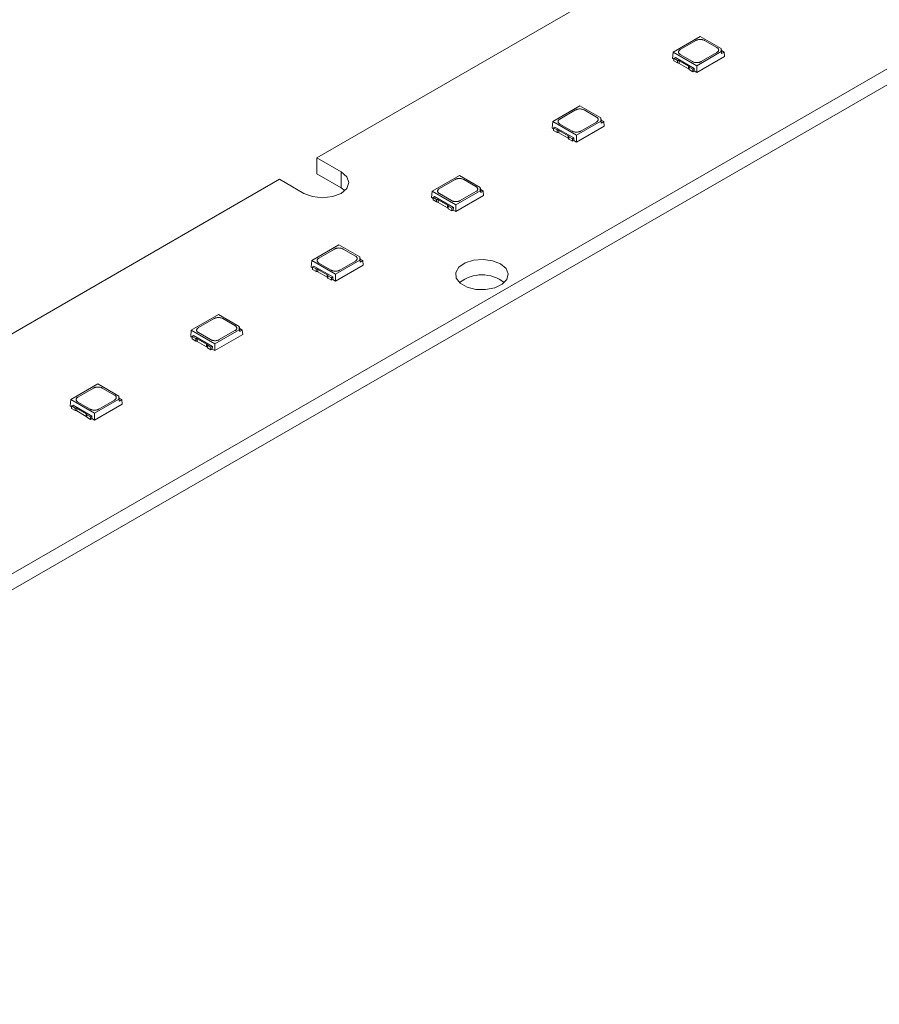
# Model space of a CAD drawing. Header units: millimetres. Extents: x -86 to 203, y 104 to 273.
# Tile 2 of 4: x -10 to 60, y 104 to 184. Entities that reach past the tile are written whole.
import ezdxf

# ---------------------------------------------------------------- set-up
doc = ezdxf.new("R2010")
doc.units = ezdxf.units.MM

msp = doc.modelspace()

# ---------------------------------------------------------------- linework, layer by layer
at = {"color": 7, "linetype": 'Continuous', "lineweight": 15}
for p, q in [((-69.099, 105.1), (203.137, 262.259)), ((-69.099, 103.794), (203.137, 260.952)), ((89.257, 216.111), (14.375, 172.883)), ((45.664, 182.795), (43.449, 181.517)), ((44.031, 181.721), (45.31, 182.46)), ((47.367, 181.812), (45.664, 182.795)), ((46.018, 182.46), (47.015, 181.884)), ((47.367, 181.548), (47.367, 181.812)), ((47.367, 181.812), (47.403, 181.637)), ((47.403, 181.397), (47.403, 181.637)), ((47.403, 181.637), (47.611, 181.517)), ((43.449, 181.517), (43.401, 180.986)), ((43.401, 180.986), (43.514, 180.921)), ((43.449, 181.517), (45.381, 180.402)), ((43.63, 181.069), (43.514, 181.003)), ((43.514, 181.003), (43.809, 180.832)), ((43.514, 181.003), (43.514, 180.798)), ((43.63, 181.069), (45.171, 180.179)), ((43.809, 180.627), (43.809, 180.832)), ((45.028, 180.737), (44.031, 181.313)), ((45.381, 180.402), (47.367, 181.548)), ((45.381, 179.843), (47.644, 181.149)), ((47.015, 181.476), (45.735, 180.737)), ((47.367, 181.548), (47.403, 181.397)), ((47.611, 181.517), (47.403, 181.397)), ((47.611, 181.517), (47.644, 181.149)), ((43.514, 180.798), (43.809, 180.627)), ((43.938, 180.799), (44.703, 180.357)), ((43.938, 180.594), (43.938, 180.799)), ((43.938, 180.594), (44.703, 180.152)), ((44.703, 180.152), (44.703, 180.357)), ((44.761, 180.283), (45.056, 180.113)), ((44.761, 180.078), (44.761, 180.283)), ((44.761, 180.078), (45.056, 179.908)), ((45.056, 180.113), (45.171, 180.179)), ((45.056, 179.908), (45.056, 180.113)), ((45.171, 180.179), (45.162, 179.97)), ((45.381, 179.843), (45.381, 180.402)), ((45.056, 179.908), (45.163, 179.969)), ((45.162, 179.97), (45.381, 179.843)), ((35.835, 177.121), (33.621, 175.843)), ((37.539, 176.138), (35.835, 177.121)), ((34.202, 176.047), (35.482, 176.786)), ((36.189, 176.786), (37.186, 176.21)), ((37.539, 175.874), (37.539, 176.138)), ((37.539, 176.138), (37.574, 175.963)), ((33.621, 175.843), (33.572, 175.312)), ((33.572, 175.312), (33.686, 175.247)), ((33.621, 175.843), (35.552, 174.728)), ((33.801, 175.395), (33.686, 175.329)), ((33.686, 175.329), (33.98, 175.158)), ((33.686, 175.329), (33.686, 175.124)), ((33.801, 175.395), (35.342, 174.505)), ((35.199, 175.063), (34.202, 175.639)), ((35.552, 174.728), (37.539, 175.874)), ((35.552, 174.169), (37.815, 175.475)), ((37.186, 175.802), (35.906, 175.063)), ((37.539, 175.874), (37.574, 175.723)), ((37.574, 175.723), (37.574, 175.963)), ((37.574, 175.963), (37.782, 175.843)), ((37.782, 175.843), (37.574, 175.723)), ((37.782, 175.843), (37.815, 175.475)), ((33.686, 175.124), (33.98, 174.953)), ((33.98, 174.953), (33.98, 175.158)), ((34.109, 175.125), (34.874, 174.683)), ((34.109, 174.92), (34.109, 175.125)), ((34.109, 174.92), (34.874, 174.478)), ((34.874, 174.478), (34.874, 174.683)), ((34.932, 174.609), (35.227, 174.439)), ((34.932, 174.404), (34.932, 174.609)), ((34.932, 174.404), (35.227, 174.234)), ((35.227, 174.439), (35.342, 174.505)), ((35.227, 174.234), (35.227, 174.439)), ((35.342, 174.505), (35.333, 174.296)), ((35.552, 174.169), (35.552, 174.728)), ((35.227, 174.234), (35.334, 174.295)), ((35.333, 174.296), (35.552, 174.169)), ((16.354, 171.74), (14.375, 172.883)), ((14.375, 171.576), (14.375, 172.883)), ((16.354, 170.433), (14.375, 171.576)), ((16.354, 170.433), (16.354, 171.74)), ((26.006, 171.447), (23.792, 170.169)), ((27.71, 170.464), (26.006, 171.447)), ((11.334, 171.127), (-60.508, 129.654)), ((11.334, 171.127), (13.314, 169.984)), ((16.662, 170.209), (16.354, 170.433)), ((24.373, 170.373), (25.653, 171.112)), ((26.36, 171.112), (27.357, 170.536)), ((27.71, 170.2), (27.71, 170.464)), ((27.71, 170.464), (27.745, 170.289)), ((23.792, 170.169), (23.744, 169.638)), ((23.744, 169.638), (23.857, 169.573)), ((23.792, 170.169), (25.724, 169.054)), ((23.972, 169.721), (23.857, 169.654)), ((23.857, 169.654), (24.152, 169.484)), ((23.857, 169.654), (23.857, 169.45)), ((23.972, 169.721), (25.514, 168.831)), ((25.37, 169.389), (24.373, 169.965)), ((25.724, 169.054), (27.71, 170.2)), ((25.724, 168.495), (27.986, 169.801)), ((27.357, 170.128), (26.077, 169.389)), ((27.71, 170.2), (27.745, 170.049)), ((27.745, 170.049), (27.745, 170.289)), ((27.745, 170.289), (27.953, 170.169)), ((27.953, 170.169), (27.745, 170.049)), ((27.953, 170.169), (27.986, 169.801)), ((23.857, 169.45), (24.152, 169.279)), ((24.152, 169.279), (24.152, 169.484)), ((24.281, 169.451), (25.045, 169.009)), ((24.281, 169.246), (24.281, 169.451)), ((24.281, 169.246), (25.045, 168.804)), ((25.045, 168.804), (25.045, 169.009)), ((25.103, 168.935), (25.398, 168.765)), ((25.103, 168.73), (25.103, 168.935)), ((25.398, 168.765), (25.514, 168.831)), ((25.398, 168.56), (25.398, 168.765)), ((25.514, 168.831), (25.504, 168.622)), ((25.724, 168.495), (25.724, 169.054)), ((25.103, 168.73), (25.398, 168.56)), ((25.398, 168.56), (25.505, 168.621)), ((25.504, 168.622), (25.724, 168.495)), ((16.178, 165.773), (13.963, 164.495)), ((17.881, 164.79), (16.178, 165.773)), ((14.544, 164.699), (15.824, 165.438)), ((16.531, 165.438), (17.528, 164.862)), ((17.881, 164.526), (17.881, 164.79)), ((17.881, 164.79), (17.916, 164.615)), ((13.963, 164.495), (13.915, 163.964)), ((13.915, 163.964), (14.028, 163.899)), ((13.963, 164.495), (15.895, 163.38)), ((14.143, 164.047), (14.028, 163.98)), ((14.028, 163.98), (14.323, 163.81)), ((14.028, 163.98), (14.028, 163.775)), ((14.143, 164.047), (15.685, 163.157)), ((15.541, 163.715), (14.544, 164.291)), ((15.895, 163.38), (17.881, 164.526)), ((15.895, 162.821), (18.158, 164.127)), ((17.528, 164.454), (16.248, 163.715)), ((17.881, 164.526), (17.916, 164.375)), ((17.916, 164.375), (17.916, 164.615)), ((17.916, 164.615), (18.124, 164.495)), ((18.124, 164.495), (17.916, 164.375)), ((18.124, 164.495), (18.158, 164.127)), ((14.028, 163.775), (14.323, 163.605)), ((14.323, 163.605), (14.323, 163.81)), ((14.452, 163.777), (15.216, 163.335)), ((14.452, 163.572), (14.452, 163.777)), ((14.452, 163.572), (15.216, 163.13)), ((15.216, 163.13), (15.216, 163.335)), ((15.275, 163.261), (15.57, 163.091)), ((15.275, 163.056), (15.275, 163.261)), ((15.57, 163.091), (15.685, 163.157)), ((15.685, 163.157), (15.676, 162.948)), ((15.895, 162.821), (15.895, 163.38)), ((15.275, 163.056), (15.57, 162.886)), ((15.57, 162.886), (15.57, 163.091)), ((15.57, 162.886), (15.676, 162.947)), ((15.676, 162.948), (15.895, 162.821)), ((6.349, 160.099), (4.134, 158.821)), ((8.052, 159.116), (6.349, 160.099)), ((4.715, 159.025), (5.995, 159.764)), ((6.702, 159.764), (7.699, 159.188)), ((4.134, 158.821), (4.086, 158.29)), ((4.134, 158.821), (6.066, 157.706)), ((4.315, 158.373), (4.199, 158.306)), ((4.315, 158.373), (5.856, 157.483)), ((5.712, 158.041), (4.715, 158.617)), ((6.066, 157.706), (8.052, 158.852)), ((6.066, 157.147), (8.329, 158.453)), ((7.699, 158.78), (6.42, 158.041)), ((8.052, 158.852), (8.052, 159.116)), ((8.052, 159.116), (8.087, 158.941)), ((8.052, 158.852), (8.087, 158.701)), ((8.087, 158.701), (8.087, 158.941)), ((8.087, 158.941), (8.295, 158.821)), ((8.295, 158.821), (8.087, 158.701)), ((8.295, 158.821), (8.329, 158.453)), ((4.086, 158.29), (4.199, 158.225)), ((4.199, 158.306), (4.494, 158.136)), ((4.199, 158.306), (4.199, 158.101)), ((4.199, 158.101), (4.494, 157.931)), ((4.494, 157.931), (4.494, 158.136)), ((4.623, 158.103), (5.388, 157.661)), ((4.623, 157.898), (4.623, 158.103)), ((4.623, 157.898), (5.388, 157.456)), ((5.388, 157.456), (5.388, 157.661)), ((5.446, 157.587), (5.741, 157.417)), ((5.446, 157.382), (5.446, 157.587)), ((6.066, 157.147), (6.066, 157.706)), ((5.446, 157.382), (5.741, 157.212)), ((5.741, 157.417), (5.856, 157.483)), ((5.741, 157.212), (5.741, 157.417)), ((5.741, 157.212), (5.848, 157.273)), ((5.856, 157.483), (5.847, 157.274)), ((5.847, 157.274), (6.066, 157.147)), ((-3.48, 154.425), (-5.694, 153.147)), ((-1.777, 153.442), (-3.48, 154.425)), ((-5.113, 153.351), (-3.833, 154.09)), ((-3.126, 154.09), (-2.129, 153.514)), ((-5.694, 153.147), (-5.743, 152.616)), ((-5.694, 153.147), (-3.763, 152.032)), ((-5.514, 152.699), (-5.63, 152.632)), ((-5.514, 152.699), (-3.973, 151.809)), ((-4.116, 152.367), (-5.113, 152.943)), ((-3.763, 152.032), (-1.777, 153.178)), ((-3.763, 151.473), (-1.5, 152.779)), ((-2.129, 153.106), (-3.409, 152.367)), ((-1.777, 153.178), (-1.777, 153.442)), ((-1.777, 153.442), (-1.741, 153.267)), ((-1.777, 153.178), (-1.741, 153.027)), ((-1.741, 153.027), (-1.741, 153.267)), ((-1.741, 153.267), (-1.533, 153.147)), ((-1.533, 153.147), (-1.741, 153.027)), ((-1.533, 153.147), (-1.5, 152.779)), ((-5.743, 152.616), (-5.63, 152.551)), ((-5.63, 152.632), (-5.335, 152.462)), ((-5.63, 152.632), (-5.63, 152.427)), ((-5.63, 152.427), (-5.335, 152.257)), ((-5.335, 152.257), (-5.335, 152.462)), ((-5.206, 152.429), (-4.441, 151.987)), ((-5.206, 152.224), (-5.206, 152.429)), ((-5.206, 152.224), (-4.441, 151.782)), ((-4.441, 151.782), (-4.441, 151.987)), ((-4.383, 151.913), (-4.088, 151.742)), ((-4.383, 151.708), (-4.383, 151.913)), ((-3.763, 151.473), (-3.763, 152.032)), ((-4.383, 151.708), (-4.088, 151.538)), ((-4.088, 151.742), (-3.973, 151.809)), ((-4.088, 151.538), (-4.088, 151.742)), ((-4.088, 151.538), (-3.981, 151.599)), ((-3.973, 151.809), (-3.982, 151.6)), ((-3.982, 151.6), (-3.763, 151.473))]:
    msp.add_line(p, q, dxfattribs=at)
at = {"color": 7, "linetype": 'Continuous', "lineweight": 15, "flags": 128}
for points in [[(13.314, 169.984), (14.011, 169.715), (14.834, 169.621), (15.657, 169.715), (16.354, 169.984), (16.82, 170.387), (16.984, 170.862), (16.82, 171.337), (16.354, 171.74)], [(29.365, 164.229), (28.713, 164.486), (27.944, 164.591), (27.162, 164.528), (26.471, 164.306), (25.967, 163.955), (25.716, 163.522), (25.752, 163.067), (26.071, 162.65), (26.63, 162.327), (27.353, 162.143), (28.142, 162.122), (28.891, 162.267), (29.499, 162.558), (29.883, 162.957), (29.993, 163.408), (29.812, 163.852), (29.365, 164.229)]]:
    msp.add_lwpolyline(points, dxfattribs=at)
at = {"color": 7, "linetype": 'Continuous', "lineweight": 15}
msp.add_arc((27.845, 160.367), 2.962, 51.89547, 128.10453, dxfattribs=at)
for points, knots in [([(45.31, 182.46), (45.326, 182.468), (45.358, 182.485), (45.413, 182.506), (45.482, 182.526), (45.566, 182.541), (45.663, 182.546), (45.762, 182.541), (45.855, 182.524), (45.944, 182.498), (45.993, 182.472), (46.018, 182.46)], [0, 0, 0, 0, 0.0822494, 0.165214, 0.2503144, 0.3746275, 0.5000806, 0.6226075, 0.7498484, 0.875107, 1, 1, 1, 1]), ([(44.031, 181.313), (44.016, 181.322), (43.987, 181.34), (43.951, 181.372), (43.917, 181.412), (43.891, 181.46), (43.881, 181.516), (43.89, 181.573), (43.92, 181.627), (43.965, 181.679), (44.009, 181.707), (44.031, 181.721)], [0, 0, 0, 0, 0.0822494, 0.165214, 0.2503144, 0.3746275, 0.5000806, 0.6226075, 0.7498484, 0.875107, 1, 1, 1, 1]), ([(47.015, 181.884), (47.029, 181.875), (47.059, 181.857), (47.094, 181.825), (47.128, 181.786), (47.154, 181.737), (47.164, 181.681), (47.155, 181.624), (47.125, 181.57), (47.08, 181.518), (47.036, 181.49), (47.015, 181.476)], [0, 0, 0, 0, 0.0822494, 0.165214, 0.2503144, 0.3746275, 0.5000806, 0.6226075, 0.7498484, 0.875107, 1, 1, 1, 1]), ([(43.809, 180.832), (43.821, 180.832), (43.846, 180.83), (43.88, 180.823), (43.911, 180.813), (43.929, 180.804), (43.938, 180.799)], [0, 0, 0, 0, 0.254275, 0.5, 0.745725, 1, 1, 1, 1]), ([(44.703, 180.357), (44.711, 180.352), (44.727, 180.342), (44.745, 180.324), (44.757, 180.304), (44.76, 180.29), (44.761, 180.283)], [0, 0, 0, 0, 0.254275, 0.5, 0.745725, 1, 1, 1, 1]), ([(45.735, 180.737), (45.719, 180.729), (45.687, 180.712), (45.632, 180.691), (45.564, 180.672), (45.479, 180.657), (45.382, 180.651), (45.284, 180.656), (45.19, 180.673), (45.101, 180.699), (45.052, 180.725), (45.028, 180.737)], [0, 0, 0, 0, 0.082249, 0.165214, 0.250314, 0.374627, 0.500081, 0.622608, 0.749848, 0.875107, 1, 1, 1, 1]), ([(35.482, 176.786), (35.497, 176.794), (35.529, 176.811), (35.584, 176.832), (35.653, 176.852), (35.737, 176.867), (35.834, 176.872), (35.933, 176.867), (36.027, 176.85), (36.115, 176.824), (36.164, 176.798), (36.189, 176.786)], [0, 0, 0, 0, 0.0822494, 0.165214, 0.2503144, 0.3746275, 0.5000806, 0.6226075, 0.7498484, 0.875107, 1, 1, 1, 1]), ([(34.202, 175.639), (34.187, 175.648), (34.158, 175.666), (34.122, 175.698), (34.088, 175.738), (34.062, 175.786), (34.052, 175.842), (34.062, 175.899), (34.091, 175.953), (34.136, 176.005), (34.18, 176.033), (34.202, 176.047)], [0, 0, 0, 0, 0.082249, 0.165214, 0.250314, 0.374627, 0.500081, 0.622608, 0.749848, 0.875107, 1, 1, 1, 1]), ([(37.186, 176.21), (37.2, 176.201), (37.23, 176.183), (37.266, 176.151), (37.3, 176.111), (37.326, 176.063), (37.335, 176.007), (37.326, 175.95), (37.297, 175.896), (37.251, 175.844), (37.208, 175.816), (37.186, 175.802)], [0, 0, 0, 0, 0.0822494, 0.165214, 0.2503144, 0.3746275, 0.5000806, 0.6226075, 0.7498484, 0.875107, 1, 1, 1, 1]), ([(33.98, 175.158), (33.993, 175.158), (34.017, 175.156), (34.051, 175.149), (34.082, 175.139), (34.1, 175.129), (34.109, 175.125)], [0, 0, 0, 0, 0.254275, 0.5, 0.745725, 1, 1, 1, 1]), ([(34.874, 174.683), (34.882, 174.678), (34.899, 174.668), (34.916, 174.649), (34.928, 174.63), (34.931, 174.616), (34.932, 174.609)], [0, 0, 0, 0, 0.254275, 0.5, 0.745725, 1, 1, 1, 1]), ([(35.906, 175.063), (35.89, 175.055), (35.858, 175.038), (35.803, 175.017), (35.735, 174.998), (35.651, 174.983), (35.553, 174.977), (35.455, 174.982), (35.361, 174.999), (35.272, 175.025), (35.223, 175.051), (35.199, 175.063)], [0, 0, 0, 0, 0.082249, 0.165214, 0.250314, 0.374627, 0.500081, 0.622608, 0.749848, 0.875107, 1, 1, 1, 1]), ([(25.653, 171.112), (25.669, 171.12), (25.7, 171.137), (25.755, 171.158), (25.824, 171.178), (25.908, 171.193), (26.006, 171.198), (26.104, 171.193), (26.198, 171.176), (26.287, 171.15), (26.336, 171.124), (26.36, 171.112)], [0, 0, 0, 0, 0.082249, 0.165214, 0.250314, 0.374627, 0.500081, 0.622608, 0.749848, 0.875107, 1, 1, 1, 1]), ([(24.373, 169.965), (24.358, 169.974), (24.329, 169.992), (24.293, 170.024), (24.259, 170.064), (24.233, 170.112), (24.223, 170.168), (24.233, 170.225), (24.262, 170.279), (24.307, 170.331), (24.351, 170.359), (24.373, 170.373)], [0, 0, 0, 0, 0.082249, 0.165214, 0.250314, 0.374627, 0.500081, 0.622608, 0.749848, 0.875107, 1, 1, 1, 1]), ([(27.357, 170.536), (27.372, 170.527), (27.401, 170.509), (27.437, 170.477), (27.471, 170.437), (27.497, 170.389), (27.507, 170.333), (27.497, 170.276), (27.468, 170.222), (27.423, 170.17), (27.379, 170.142), (27.357, 170.128)], [0, 0, 0, 0, 0.0822494, 0.165214, 0.2503144, 0.3746275, 0.5000806, 0.6226075, 0.7498484, 0.875107, 1, 1, 1, 1]), ([(24.152, 169.484), (24.164, 169.483), (24.188, 169.482), (24.222, 169.475), (24.254, 169.465), (24.272, 169.455), (24.281, 169.451)], [0, 0, 0, 0, 0.254275, 0.5, 0.745725, 1, 1, 1, 1]), ([(25.045, 169.009), (25.054, 169.004), (25.07, 168.994), (25.087, 168.975), (25.099, 168.956), (25.102, 168.942), (25.103, 168.935)], [0, 0, 0, 0, 0.254275, 0.5, 0.745725, 1, 1, 1, 1]), ([(26.077, 169.389), (26.061, 169.381), (26.03, 169.364), (25.975, 169.343), (25.906, 169.323), (25.822, 169.308), (25.724, 169.303), (25.626, 169.308), (25.532, 169.325), (25.443, 169.351), (25.394, 169.377), (25.37, 169.389)], [0, 0, 0, 0, 0.0822494, 0.165214, 0.2503144, 0.3746275, 0.5000806, 0.6226075, 0.7498484, 0.875107, 1, 1, 1, 1]), ([(15.824, 165.438), (15.84, 165.446), (15.872, 165.463), (15.927, 165.484), (15.995, 165.503), (16.079, 165.519), (16.177, 165.524), (16.275, 165.519), (16.369, 165.502), (16.458, 165.476), (16.507, 165.45), (16.531, 165.438)], [0, 0, 0, 0, 0.082249, 0.165214, 0.250314, 0.374627, 0.500081, 0.622608, 0.749848, 0.875107, 1, 1, 1, 1]), ([(17.528, 164.862), (17.543, 164.853), (17.572, 164.835), (17.608, 164.803), (17.642, 164.763), (17.668, 164.715), (17.678, 164.659), (17.668, 164.602), (17.639, 164.548), (17.594, 164.496), (17.55, 164.468), (17.528, 164.454)], [0, 0, 0, 0, 0.0822494, 0.165214, 0.2503144, 0.3746275, 0.5000806, 0.6226075, 0.7498484, 0.875107, 1, 1, 1, 1]), ([(14.544, 164.291), (14.53, 164.3), (14.5, 164.318), (14.464, 164.35), (14.43, 164.39), (14.404, 164.438), (14.395, 164.494), (14.404, 164.551), (14.433, 164.605), (14.479, 164.657), (14.522, 164.685), (14.544, 164.699)], [0, 0, 0, 0, 0.082249, 0.165214, 0.250314, 0.374627, 0.500081, 0.622608, 0.749848, 0.875107, 1, 1, 1, 1]), ([(14.323, 163.81), (14.335, 163.809), (14.359, 163.808), (14.393, 163.801), (14.425, 163.791), (14.443, 163.781), (14.452, 163.777)], [0, 0, 0, 0, 0.254275, 0.5, 0.745725, 1, 1, 1, 1]), ([(15.216, 163.335), (15.225, 163.33), (15.241, 163.32), (15.259, 163.301), (15.271, 163.282), (15.273, 163.268), (15.275, 163.261)], [0, 0, 0, 0, 0.254275, 0.5, 0.745725, 1, 1, 1, 1]), ([(16.248, 163.715), (16.233, 163.707), (16.201, 163.69), (16.146, 163.669), (16.077, 163.649), (15.993, 163.634), (15.896, 163.629), (15.797, 163.634), (15.703, 163.651), (15.615, 163.677), (15.566, 163.703), (15.541, 163.715)], [0, 0, 0, 0, 0.0822494, 0.165214, 0.2503144, 0.3746275, 0.5000806, 0.6226075, 0.7498484, 0.875107, 1, 1, 1, 1]), ([(5.995, 159.764), (6.011, 159.772), (6.043, 159.789), (6.098, 159.81), (6.166, 159.829), (6.251, 159.844), (6.348, 159.85), (6.446, 159.845), (6.54, 159.828), (6.629, 159.802), (6.678, 159.776), (6.702, 159.764)], [0, 0, 0, 0, 0.082249, 0.165214, 0.250314, 0.374627, 0.500081, 0.622608, 0.749848, 0.875107, 1, 1, 1, 1]), ([(7.699, 159.188), (7.714, 159.179), (7.743, 159.161), (7.779, 159.129), (7.813, 159.089), (7.839, 159.041), (7.849, 158.985), (7.84, 158.928), (7.81, 158.874), (7.765, 158.822), (7.721, 158.794), (7.699, 158.78)], [0, 0, 0, 0, 0.0822494, 0.165214, 0.2503144, 0.3746275, 0.5000806, 0.6226075, 0.7498484, 0.875107, 1, 1, 1, 1]), ([(4.715, 158.617), (4.701, 158.626), (4.671, 158.644), (4.636, 158.676), (4.602, 158.716), (4.576, 158.764), (4.566, 158.82), (4.575, 158.877), (4.605, 158.931), (4.65, 158.983), (4.694, 159.011), (4.715, 159.025)], [0, 0, 0, 0, 0.082249, 0.165214, 0.250314, 0.374627, 0.500081, 0.622608, 0.749848, 0.875107, 1, 1, 1, 1]), ([(4.494, 158.136), (4.506, 158.135), (4.53, 158.134), (4.565, 158.127), (4.596, 158.117), (4.614, 158.107), (4.623, 158.103)], [0, 0, 0, 0, 0.254275, 0.5, 0.745725, 1, 1, 1, 1]), ([(5.388, 157.661), (5.396, 157.656), (5.412, 157.646), (5.43, 157.627), (5.442, 157.608), (5.445, 157.594), (5.446, 157.587)], [0, 0, 0, 0, 0.254275, 0.5, 0.745725, 1, 1, 1, 1]), ([(6.42, 158.041), (6.404, 158.033), (6.372, 158.016), (6.317, 157.995), (6.248, 157.975), (6.164, 157.96), (6.067, 157.955), (5.969, 157.96), (5.875, 157.977), (5.786, 158.003), (5.737, 158.029), (5.712, 158.041)], [0, 0, 0, 0, 0.0822494, 0.165214, 0.2503144, 0.3746275, 0.5000806, 0.6226075, 0.7498484, 0.875107, 1, 1, 1, 1]), ([(-3.833, 154.09), (-3.818, 154.098), (-3.786, 154.115), (-3.731, 154.136), (-3.662, 154.155), (-3.578, 154.17), (-3.481, 154.176), (-3.382, 154.171), (-3.288, 154.154), (-3.2, 154.128), (-3.151, 154.102), (-3.126, 154.09)], [0, 0, 0, 0, 0.082249, 0.165214, 0.250314, 0.374627, 0.500081, 0.622608, 0.749848, 0.875107, 1, 1, 1, 1]), ([(-2.129, 153.514), (-2.115, 153.505), (-2.085, 153.487), (-2.05, 153.455), (-2.016, 153.415), (-1.99, 153.367), (-1.98, 153.31), (-1.989, 153.254), (-2.019, 153.199), (-2.064, 153.148), (-2.108, 153.12), (-2.129, 153.106)], [0, 0, 0, 0, 0.0822494, 0.165214, 0.2503144, 0.3746275, 0.5000806, 0.6226075, 0.7498484, 0.875107, 1, 1, 1, 1]), ([(-5.113, 152.943), (-5.128, 152.952), (-5.157, 152.97), (-5.193, 153.002), (-5.227, 153.041), (-5.253, 153.09), (-5.263, 153.146), (-5.253, 153.203), (-5.224, 153.257), (-5.179, 153.309), (-5.135, 153.337), (-5.113, 153.351)], [0, 0, 0, 0, 0.082249, 0.165214, 0.250314, 0.374627, 0.500081, 0.622608, 0.749848, 0.875107, 1, 1, 1, 1]), ([(-5.335, 152.462), (-5.322, 152.461), (-5.298, 152.46), (-5.264, 152.453), (-5.233, 152.443), (-5.215, 152.433), (-5.206, 152.429)], [0, 0, 0, 0, 0.254275, 0.5, 0.745725, 1, 1, 1, 1]), ([(-4.441, 151.987), (-4.433, 151.982), (-4.417, 151.972), (-4.399, 151.953), (-4.387, 151.934), (-4.384, 151.92), (-4.383, 151.913)], [0, 0, 0, 0, 0.254275, 0.5, 0.745725, 1, 1, 1, 1]), ([(-3.409, 152.367), (-3.425, 152.359), (-3.457, 152.342), (-3.512, 152.321), (-3.58, 152.301), (-3.665, 152.286), (-3.762, 152.281), (-3.86, 152.286), (-3.954, 152.303), (-4.043, 152.329), (-4.092, 152.354), (-4.116, 152.367)], [0, 0, 0, 0, 0.0822494, 0.165214, 0.2503144, 0.3746275, 0.5000806, 0.6226075, 0.7498484, 0.875107, 1, 1, 1, 1])]:
    msp.add_open_spline(points, degree=3, knots=knots, dxfattribs=at)
for points in [[(43.938, 180.594), (43.904, 180.613), (43.857, 180.626), (43.809, 180.627)], [(44.761, 180.078), (44.758, 180.106), (44.737, 180.133), (44.703, 180.152)], [(34.109, 174.92), (34.075, 174.939), (34.029, 174.952), (33.98, 174.953)], [(34.932, 174.404), (34.929, 174.432), (34.908, 174.459), (34.874, 174.478)], [(24.281, 169.246), (24.247, 169.265), (24.2, 169.278), (24.152, 169.279)], [(25.103, 168.73), (25.1, 168.758), (25.079, 168.785), (25.045, 168.804)], [(14.452, 163.572), (14.418, 163.591), (14.371, 163.604), (14.323, 163.605)], [(15.275, 163.056), (15.272, 163.084), (15.251, 163.111), (15.216, 163.13)], [(4.623, 157.898), (4.589, 157.917), (4.542, 157.929), (4.494, 157.931)], [(5.446, 157.382), (5.443, 157.41), (5.422, 157.437), (5.388, 157.456)], [(-5.206, 152.224), (-5.24, 152.243), (-5.287, 152.255), (-5.335, 152.257)], [(-4.383, 151.708), (-4.386, 151.736), (-4.407, 151.763), (-4.441, 151.782)]]:
    msp.add_open_spline(points, degree=3, dxfattribs=at)

doc.saveas('drawing.dxf')
